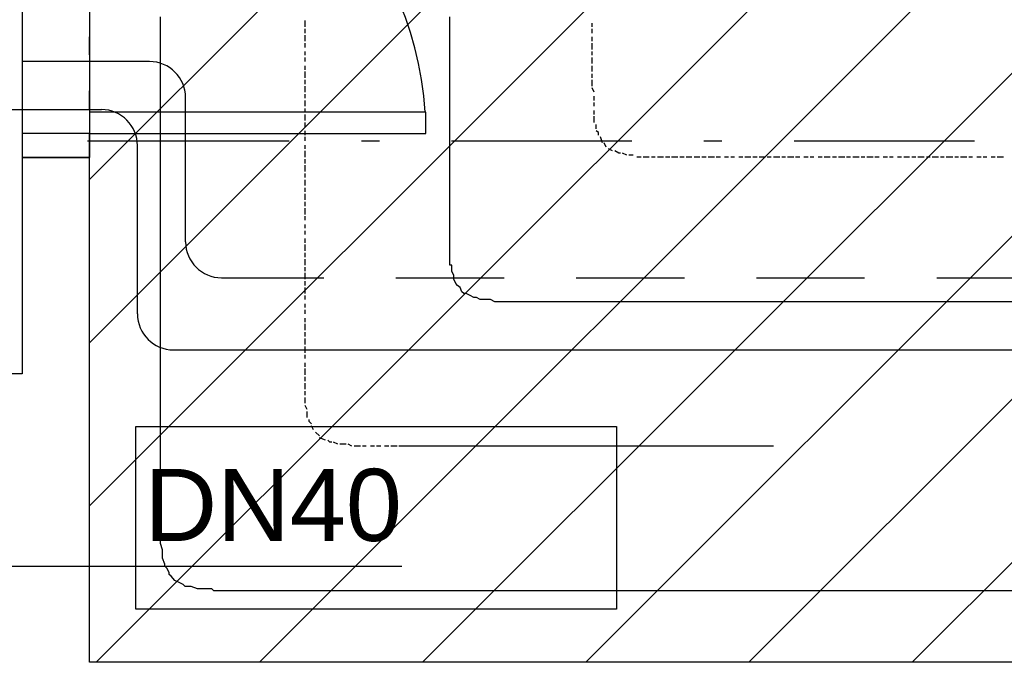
# Model space of a CAD drawing. Extents: x 997 to 109698, y 921 to 94021.
# Tile 16 of 256: x 16653 to 18701, y 3821 to 5158. Entities that reach past the tile are written whole.
import ezdxf
from ezdxf.enums import TextEntityAlignment as Align

# ---------------------------------------------------------------- set-up
doc = ezdxf.new("R2010")
doc.units = 0
doc.header["$MEASUREMENT"] = 0
for name, color, linetype in [('12', 7, 'CONTINUOUS'), ('28', 7, 'CONTINUOUS'), ('39', 7, 'CONTINUOUS'), ('40', 7, 'CONTINUOUS'), ('63', 15, 'CONTINUOUS')]:
    doc.layers.add(name, color=color, linetype=linetype)
doc.styles.get("Standard").update_dxf_attribs({"font": 'Arial.ttf', "height": 0.2})

msp = doc.modelspace()

# ---------------------------------------------------------------- linework, layer by layer
at = {"layer": '12', "color": 1}
for p, q in [((16945.601607, 5155.953237), (16945.601607, 5163.953237)), ((17547.601607, 5155.953237), (17547.601607, 5163.953237)), ((16945.601607, 5146.953237), (16945.601607, 5155.953237)), ((16945.601607, 5133.953237), (16945.601607, 5146.953237)), ((17547.601607, 5146.953237), (17547.601607, 5155.953237)), ((17547.601607, 5133.953237), (17547.601607, 5146.953237)), ((16945.601607, 5125.953237), (16945.601607, 5133.953237)), ((16945.601607, 5116.953237), (16945.601607, 5125.953237)), ((17547.601607, 5125.953237), (17547.601607, 5133.953237)), ((17547.601607, 5116.953237), (17547.601607, 5125.953237)), ((16945.601607, 5104.953237), (16945.601607, 5116.953237)), ((16945.601607, 5095.953237), (16945.601607, 5104.953237)), ((17547.601607, 5104.953237), (17547.601607, 5116.953237)), ((17547.601607, 5095.953237), (17547.601607, 5104.953237)), ((16945.601607, 5087.953237), (16945.601607, 5095.953237)), ((16945.601607, 5074.953237), (16945.601607, 5087.953237)), ((17547.601607, 5087.953237), (17547.601607, 5095.953237)), ((17547.601607, 5074.953237), (17547.601607, 5087.953237)), ((16945.601607, 5066.953237), (16945.601607, 5074.953237)), ((16945.601607, 5053.953237), (16945.601607, 5066.953237)), ((17547.601607, 5066.953237), (17547.601607, 5074.953237)), ((17547.601607, 5053.953237), (17547.601607, 5066.953237)), ((16945.601607, 5044.953237), (16945.601607, 5053.953237)), ((16945.601607, 5036.953237), (16945.601607, 5044.953237)), ((17547.601607, 5044.953237), (17547.601607, 5053.953237)), ((17547.601607, 5036.953237), (17547.601607, 5044.953237)), ((16945.601607, 5023.953237), (16945.601607, 5036.953237)), ((16945.601607, 5015.953237), (16945.601607, 5023.953237)), ((17547.601607, 5023.953237), (17547.601607, 5036.953237)), ((17547.601607, 5015.953237), (17547.601607, 5023.953237)), ((16945.601607, 5006.953237), (16945.601607, 5015.953237)), ((16945.601607, 4994.953237), (16945.601607, 5006.953237)), ((17547.601607, 5006.953237), (17547.601607, 5015.953237)), ((17547.601607, 4994.953237), (17547.601607, 5006.953237)), ((16945.601607, 4985.953237), (16945.601607, 4994.953237)), ((16945.601607, 4977.953237), (16945.601607, 4985.953237)), ((16945.601607, 4964.953237), (16945.601607, 4977.953237)), ((17547.601607, 4985.953237), (17547.601607, 4994.953237)), ((17547.601607, 4977.953237), (17547.601607, 4985.953237)), ((17547.601607, 4964.953237), (17547.601607, 4977.953237)), ((16945.601607, 4956.953237), (16945.601607, 4964.953237)), ((16945.601607, 4943.953237), (16945.601607, 4956.953237)), ((17547.601607, 4956.953237), (17547.601607, 4964.953237)), ((17547.601607, 4943.953237), (17547.601607, 4956.953237)), ((16945.601607, 4934.953237), (16945.601607, 4943.953237)), ((17547.601607, 4934.953237), (17547.601607, 4943.953237)), ((16945.601607, 4926.953237), (16945.601607, 4934.953237)), ((16945.601607, 4913.953237), (16945.601607, 4926.953237)), ((17547.601607, 4926.953237), (17547.601607, 4934.953237)), ((17547.601607, 4913.953237), (17547.601607, 4926.953237)), ((16945.601607, 4905.953237), (16945.601607, 4913.953237)), ((16945.601607, 4896.953237), (16945.601607, 4905.953237)), ((16945.601607, 4884.953237), (16945.601607, 4896.953237)), ((17547.601607, 4905.953237), (17547.601607, 4913.953237)), ((17547.601607, 4896.953237), (17547.601607, 4905.953237)), ((17547.601607, 4884.953237), (17547.601607, 4896.953237)), ((16945.601607, 4875.953237), (16945.601607, 4884.953237)), ((16945.601607, 4867.953237), (16945.601607, 4875.953237)), ((17547.601607, 4875.953237), (17547.601607, 4884.953237)), ((17547.601607, 4867.953237), (17547.601607, 4875.953237)), ((16945.601607, 4854.953237), (16945.601607, 4867.953237)), ((16945.601607, 4845.953237), (16945.601607, 4854.953237)), ((17547.601607, 4854.953237), (17547.601607, 4867.953237)), ((17547.601607, 4845.953237), (17547.601607, 4854.953237)), ((16945.601607, 4833.953237), (16945.601607, 4845.953237)), ((16945.601607, 4824.953237), (16945.601607, 4833.953237)), ((17547.601607, 4833.953237), (17547.601607, 4845.953237)), ((17547.601607, 4824.953237), (17547.601607, 4833.953237)), ((16945.601607, 4816.953237), (16945.601607, 4824.953237)), ((16945.601607, 4803.953237), (16945.601607, 4816.953237)), ((17547.601607, 4816.953237), (17547.601607, 4824.953237)), ((17547.601607, 4803.953237), (17547.601607, 4816.953237)), ((16945.601607, 4795.953237), (16945.601607, 4803.953237)), ((16945.601607, 4786.953237), (16945.601607, 4795.953237)), ((17547.601607, 4795.953237), (17547.601607, 4803.953237)), ((17547.601607, 4786.953237), (17547.601607, 4795.953237)), ((16945.601607, 4773.953237), (16945.601607, 4786.953237)), ((16945.601607, 4765.953237), (16945.601607, 4773.953237)), ((17547.601607, 4773.953237), (17547.601607, 4786.953237)), ((17547.601607, 4769.953237), (17547.601607, 4773.953237)), ((16945.601607, 4757.953237), (16945.601607, 4765.953237)), ((16945.601607, 4744.953237), (16945.601607, 4757.953237)), ((17547.601607, 4765.953237), (17547.601607, 4769.953237)), ((17547.601607, 4757.953237), (17547.601607, 4765.953237)), ((17547.601607, 4744.953237), (17547.601607, 4757.953237)), ((16945.601607, 4735.953237), (16945.601607, 4744.953237)), ((16945.601607, 4723.953237), (16945.601607, 4735.953237)), ((17547.601607, 4735.953237), (17547.601607, 4744.953237)), ((17547.601607, 4723.953237), (17547.601607, 4735.953237)), ((16945.601607, 4714.953237), (16945.601607, 4723.953237)), ((16945.601607, 4706.953237), (16945.601607, 4714.953237)), ((17547.601607, 4714.953237), (17547.601607, 4723.953237)), ((17547.601607, 4706.953237), (17547.601607, 4714.953237)), ((16945.601607, 4693.953237), (16945.601607, 4706.953237)), ((16945.601607, 4685.953237), (16945.601607, 4693.953237)), ((17547.601607, 4693.953237), (17547.601607, 4706.953237)), ((17547.601607, 4685.953237), (17547.601607, 4693.953237)), ((16945.601607, 4676.953237), (16945.601607, 4685.953237)), ((16945.601607, 4663.953237), (16945.601607, 4676.953237)), ((17547.601607, 4676.953237), (17547.601607, 4685.953237)), ((17547.601607, 4663.953237), (17547.601607, 4676.953237)), ((16945.601607, 4655.953237), (16945.601607, 4663.953237)), ((16945.601607, 4646.953237), (16945.601607, 4655.953237)), ((17547.601607, 4655.953237), (17547.601607, 4663.953237)), ((16945.601607, 4634.953237), (16945.601607, 4646.953237)), ((16945.601607, 4625.953237), (16945.601607, 4634.953237)), ((17551.601607, 4634.953237), (17551.601607, 4646.953237)), ((17555.601607, 4625.953237), (17551.601607, 4634.953237)), ((16945.601607, 4613.953237), (16945.601607, 4625.953237)), ((16945.601607, 4604.953237), (16945.601607, 4613.953237)), ((17555.601607, 4617.953237), (17555.601607, 4625.953237)), ((17559.601607, 4608.953237), (17555.601607, 4617.953237)), ((16945.601607, 4596.953237), (16945.601607, 4604.953237)), ((16945.601607, 4583.953237), (16945.601607, 4596.953237)), ((17572.601607, 4591.953237), (17568.601607, 4600.953237)), ((17589.601607, 4583.953237), (17581.601607, 4587.953237)), ((16945.601607, 4575.953237), (16945.601607, 4583.953237)), ((16945.601607, 4566.953237), (16945.601607, 4575.953237)), ((16945.601607, 4553.953237), (16945.601607, 4566.953237)), ((17610.601607, 4575.953237), (17602.601607, 4579.953237)), ((17619.601607, 4575.953237), (17610.601607, 4575.953237)), ((17631.601607, 4575.953237), (17619.601607, 4575.953237)), ((17640.601607, 4570.953237), (17631.601607, 4575.953237)), ((17648.601607, 4570.953237), (17640.601607, 4570.953237)), ((17661.601607, 4570.953237), (17648.601607, 4570.953237)), ((17670.601607, 4570.953237), (17661.601607, 4570.953237)), ((17678.601607, 4570.953237), (17670.601607, 4570.953237)), ((17691.601607, 4570.953237), (17678.601607, 4570.953237)), ((17699.601607, 4570.953237), (17691.601607, 4570.953237)), ((17707.601607, 4570.953237), (17699.601607, 4570.953237)), ((17720.601607, 4570.953237), (17707.601607, 4570.953237)), ((17729.601607, 4570.953237), (17720.601607, 4570.953237)), ((17741.601607, 4570.953237), (17729.601607, 4570.953237)), ((17746.601607, 4570.953237), (17741.601607, 4570.953237)), ((18744.601607, 4570.953237), (17746.601607, 4570.953237)), ((16945.601607, 4545.953237), (16945.601607, 4553.953237)), ((16945.601607, 4536.953237), (16945.601607, 4545.953237)), ((16945.601607, 4524.953237), (16945.601607, 4536.953237)), ((16945.601607, 4515.953237), (16945.601607, 4524.953237)), ((16945.601607, 4507.953237), (16945.601607, 4515.953237)), ((16945.601607, 4494.953237), (16945.601607, 4507.953237)), ((16945.601607, 4486.953237), (16945.601607, 4494.953237)), ((16945.601607, 4473.953237), (16945.601607, 4486.953237)), ((16945.601607, 4464.953237), (16945.601607, 4473.953237)), ((16945.601607, 4456.953237), (16945.601607, 4464.953237)), ((16945.601607, 4443.953237), (16945.601607, 4456.953237)), ((16945.601607, 4435.953237), (16945.601607, 4443.953237)), ((16945.601607, 4426.953237), (16945.601607, 4435.953237)), ((16945.601607, 4414.953237), (16945.601607, 4426.953237)), ((16945.601607, 4405.953237), (16945.601607, 4414.953237)), ((16945.601607, 4397.953237), (16945.601607, 4405.953237)), ((16945.601607, 4384.953237), (16945.601607, 4397.953237)), ((16945.601607, 4376.953237), (16945.601607, 4384.953237)), ((16945.601607, 4363.953237), (16945.601607, 4376.953237)), ((16945.601607, 4354.953237), (16945.601607, 4363.953237)), ((16945.601607, 4346.953237), (16945.601607, 4354.953237)), ((16945.601607, 4333.953237), (16945.601607, 4346.953237)), ((16945.601607, 4325.953237), (16945.601607, 4333.953237)), ((16945.601607, 4316.953237), (16945.601607, 4325.953237)), ((16945.601607, 4304.953237), (16945.601607, 4316.953237)), ((16945.601607, 4295.953237), (16945.601607, 4304.953237)), ((16945.601607, 4287.953237), (16945.601607, 4295.953237)), ((16945.601607, 4274.953237), (16945.601607, 4287.953237)), ((16945.601607, 4266.953237), (16945.601607, 4274.953237)), ((16945.601607, 4253.953237), (16945.601607, 4266.953237)), ((16945.601607, 4244.953237), (16945.601607, 4253.953237)), ((16945.601607, 4236.953237), (16945.601607, 4244.953237)), ((16945.601607, 4223.953237), (16945.601607, 4236.953237)), ((16945.601607, 4215.953237), (16945.601607, 4223.953237)), ((16945.601607, 4206.953237), (16945.601607, 4215.953237)), ((16945.601607, 4194.953237), (16945.601607, 4206.953237)), ((16945.601607, 4185.953237), (16945.601607, 4194.953237)), ((16945.601607, 4177.953237), (16945.601607, 4185.953237)), ((16945.601607, 4168.953237), (16945.601607, 4177.953237)), ((16945.601607, 4164.953237), (16945.601607, 4168.953237)), ((16945.601607, 4155.953237), (16945.601607, 4164.953237)), ((16945.601607, 4143.953237), (16945.601607, 4155.953237)), ((16945.601607, 4134.953237), (16945.601607, 4143.953237)), ((16945.601607, 4126.953237), (16945.601607, 4134.953237)), ((16945.601607, 4113.953237), (16945.601607, 4126.953237)), ((16945.601607, 4105.953237), (16945.601607, 4113.953237)), ((16945.601607, 4096.953237), (16945.601607, 4105.953237)), ((16945.601607, 4083.953237), (16945.601607, 4096.953237)), ((16945.601607, 4075.953237), (16945.601607, 4083.953237)), ((16945.601607, 4067.953237), (16945.601607, 4075.953237)), ((16949.601607, 4054.953237), (16945.601607, 4067.953237)), ((16949.601607, 4045.953237), (16949.601607, 4054.953237)), ((16949.601607, 4037.953237), (16949.601607, 4045.953237)), ((16954.601607, 4024.953237), (16949.601607, 4037.953237)), ((16963.601607, 4007.953237), (16958.601607, 4016.953237)), ((16975.601607, 3990.953237), (16967.601607, 3999.953237)), ((16984.601607, 3986.953237), (16975.601607, 3990.953237)), ((16992.601607, 3982.953237), (16984.601607, 3986.953237)), ((17009.601607, 3978.953237), (17000.601607, 3978.953237)), ((17022.601607, 3973.953237), (17009.601607, 3978.953237)), ((17030.601607, 3973.953237), (17022.601607, 3973.953237)), ((17039.601607, 3973.953237), (17030.601607, 3973.953237)), ((17052.601607, 3973.953237), (17039.601607, 3973.953237)), ((17068.601607, 3969.953237), (17060.601607, 3969.953237)), ((17081.601607, 3969.953237), (17068.601607, 3969.953237)), ((17089.601607, 3969.953237), (17081.601607, 3969.953237)), ((17098.601607, 3969.953237), (17089.601607, 3969.953237)), ((17111.601607, 3969.953237), (17098.601607, 3969.953237)), ((17119.601607, 3969.953237), (17111.601607, 3969.953237)), ((17128.601607, 3969.953237), (17119.601607, 3969.953237)), ((17140.601607, 3969.953237), (17128.601607, 3969.953237)), ((17144.601607, 3969.953237), (17140.601607, 3969.953237)), ((17720.601607, 3969.953237), (17144.601607, 3969.953237)), ((18719.601607, 3969.953237), (17720.601607, 3969.953237))]:
    msp.add_line(p, q, dxfattribs=at)
at = {"layer": '12', "color": 5}
for p, q in [((17246.601607, 5142.953237), (17246.601607, 5155.953237)), ((17843.601607, 5142.953237), (17843.601607, 5150.953237)), ((17246.601607, 5129.953237), (17246.601607, 5138.953237)), ((17246.601607, 5112.953237), (17246.601607, 5125.953237)), ((17843.601607, 5129.953237), (17843.601607, 5138.953237)), ((17843.601607, 5112.953237), (17843.601607, 5121.953237)), ((17246.601607, 5099.953237), (17246.601607, 5108.953237)), ((17843.601607, 5095.953237), (17843.601607, 5108.953237)), ((17246.601607, 5083.953237), (17246.601607, 5091.953237)), ((17246.601607, 5070.953237), (17246.601607, 5078.953237)), ((17843.601607, 5083.953237), (17843.601607, 5091.953237)), ((17843.601607, 5070.953237), (17843.601607, 5078.953237)), ((17246.601607, 5053.953237), (17246.601607, 5061.953237)), ((17843.601607, 5066.953237), (17843.601607, 5070.953237)), ((17843.601607, 5049.953237), (17843.601607, 5061.953237)), ((17246.601607, 5036.953237), (17246.601607, 5049.953237)), ((17843.601607, 5036.953237), (17843.601607, 5044.953237)), ((17246.601607, 5023.953237), (17246.601607, 5032.953237)), ((17246.601607, 5006.953237), (17246.601607, 5019.953237)), ((17843.601607, 5019.953237), (17843.601607, 5032.953237)), ((17246.601607, 4994.953237), (17246.601607, 5002.953237)), ((17847.601607, 5006.953237), (17843.601607, 5015.953237)), ((17847.601607, 4989.953237), (17847.601607, 4998.953237)), ((17246.601607, 4977.953237), (17246.601607, 4989.953237)), ((17847.601607, 4977.953237), (17847.601607, 4985.953237)), ((17246.601607, 4964.953237), (17246.601607, 4972.953237)), ((17246.601607, 4947.953237), (17246.601607, 4960.953237)), ((17847.601607, 4960.953237), (17847.601607, 4968.953237)), ((17847.601607, 4943.953237), (17847.601607, 4956.953237)), ((17246.601607, 4934.953237), (17246.601607, 4943.953237)), ((17851.601607, 4930.953237), (17851.601607, 4939.953237)), ((17246.601607, 4917.953237), (17246.601607, 4926.953237)), ((17246.601607, 4905.953237), (17246.601607, 4913.953237)), ((17246.601607, 4888.953237), (17246.601607, 4896.953237)), ((17864.601607, 4901.953237), (17860.601607, 4913.953237)), ((17872.601607, 4892.953237), (17868.601607, 4901.953237)), ((17246.601607, 4871.953237), (17246.601607, 4884.953237)), ((17885.601607, 4884.953237), (17877.601607, 4888.953237)), ((17915.601607, 4875.953237), (17906.601607, 4879.953237)), ((17928.601607, 4875.953237), (17919.601607, 4875.953237)), ((17246.601607, 4858.953237), (17246.601607, 4867.953237)), ((17246.601607, 4841.953237), (17246.601607, 4854.953237)), ((17945.601607, 4871.953237), (17936.601607, 4871.953237)), ((17961.601607, 4871.953237), (17949.601607, 4871.953237)), ((17974.601607, 4871.953237), (17966.601607, 4871.953237)), ((17991.601607, 4871.953237), (17979.601607, 4871.953237)), ((18004.601607, 4871.953237), (17995.601607, 4871.953237)), ((18021.601607, 4871.953237), (18008.601607, 4871.953237)), ((18034.601607, 4871.953237), (18025.601607, 4871.953237)), ((18046.601607, 4871.953237), (18038.601607, 4871.953237)), ((18050.601607, 4871.953237), (18046.601607, 4871.953237)), ((18067.601607, 4871.953237), (18055.601607, 4871.953237)), ((18080.601607, 4871.953237), (18071.601607, 4871.953237)), ((18097.601607, 4871.953237), (18084.601607, 4871.953237)), ((18110.601607, 4871.953237), (18101.601607, 4871.953237)), ((18126.601607, 4871.953237), (18118.601607, 4871.953237)), ((18139.601607, 4871.953237), (18131.601607, 4871.953237)), ((18156.601607, 4871.953237), (18148.601607, 4871.953237)), ((18173.601607, 4871.953237), (18160.601607, 4871.953237)), ((18186.601607, 4871.953237), (18177.601607, 4871.953237)), ((18203.601607, 4871.953237), (18190.601607, 4871.953237)), ((18215.601607, 4871.953237), (18207.601607, 4871.953237)), ((18233.601607, 4871.953237), (18220.601607, 4871.953237)), ((18245.601607, 4871.953237), (18237.601607, 4871.953237)), ((18262.601607, 4871.953237), (18249.601607, 4871.953237)), ((18275.601607, 4871.953237), (18266.601607, 4871.953237)), ((18292.601607, 4871.953237), (18283.601607, 4871.953237)), ((18304.601607, 4871.953237), (18296.601607, 4871.953237)), ((18321.601607, 4871.953237), (18313.601607, 4871.953237)), ((18338.601607, 4871.953237), (18325.601607, 4871.953237)), ((18351.601607, 4871.953237), (18343.601607, 4871.953237)), ((18368.601607, 4871.953237), (18355.601607, 4871.953237)), ((18380.601607, 4871.953237), (18372.601607, 4871.953237)), ((18398.601607, 4871.953237), (18385.601607, 4871.953237)), ((18410.601607, 4871.953237), (18402.601607, 4871.953237)), ((18427.601607, 4871.953237), (18414.601607, 4871.953237)), ((18440.601607, 4871.953237), (18431.601607, 4871.953237)), ((18457.601607, 4871.953237), (18448.601607, 4871.953237)), ((18469.601607, 4871.953237), (18461.601607, 4871.953237)), ((18486.601607, 4871.953237), (18478.601607, 4871.953237)), ((18503.601607, 4871.953237), (18491.601607, 4871.953237)), ((18516.601607, 4871.953237), (18508.601607, 4871.953237)), ((18533.601607, 4871.953237), (18520.601607, 4871.953237)), ((18546.601607, 4871.953237), (18538.601607, 4871.953237)), ((18563.601607, 4871.953237), (18550.601607, 4871.953237)), ((18575.601607, 4871.953237), (18567.601607, 4871.953237)), ((18593.601607, 4871.953237), (18579.601607, 4871.953237)), ((18605.601607, 4871.953237), (18597.601607, 4871.953237)), ((18622.601607, 4871.953237), (18609.601607, 4871.953237)), ((18634.601607, 4871.953237), (18626.601607, 4871.953237)), ((18652.601607, 4871.953237), (18643.601607, 4871.953237)), ((18664.601607, 4871.953237), (18656.601607, 4871.953237)), ((18681.601607, 4871.953237), (18673.601607, 4871.953237)), ((18698.601607, 4871.953237), (18685.601607, 4871.953237)), ((17246.601607, 4829.953237), (17246.601607, 4837.953237)), ((17246.601607, 4812.953237), (17246.601607, 4824.953237)), ((17246.601607, 4799.953237), (17246.601607, 4807.953237)), ((17246.601607, 4782.953237), (17246.601607, 4795.953237)), ((17246.601607, 4769.953237), (17246.601607, 4778.953237)), ((17246.601607, 4752.953237), (17246.601607, 4765.953237)), ((17246.601607, 4740.953237), (17246.601607, 4748.953237)), ((17246.601607, 4723.953237), (17246.601607, 4731.953237)), ((17246.601607, 4710.953237), (17246.601607, 4718.953237)), ((17246.601607, 4693.953237), (17246.601607, 4702.953237)), ((17246.601607, 4676.953237), (17246.601607, 4689.953237)), ((17246.601607, 4663.953237), (17246.601607, 4672.953237)), ((17246.601607, 4646.953237), (17246.601607, 4659.953237)), ((17246.601607, 4634.953237), (17246.601607, 4642.953237)), ((17246.601607, 4617.953237), (17246.601607, 4630.953237)), ((17246.601607, 4604.953237), (17246.601607, 4613.953237)), ((17246.601607, 4587.953237), (17246.601607, 4600.953237)), ((17246.601607, 4575.953237), (17246.601607, 4583.953237)), ((17246.601607, 4558.953237), (17246.601607, 4566.953237)), ((17246.601607, 4545.953237), (17246.601607, 4553.953237)), ((17246.601607, 4528.953237), (17246.601607, 4536.953237)), ((17246.601607, 4511.953237), (17246.601607, 4524.953237)), ((17246.601607, 4498.953237), (17246.601607, 4507.953237)), ((17246.601607, 4481.953237), (17246.601607, 4494.953237)), ((17246.601607, 4469.953237), (17246.601607, 4477.953237)), ((17246.601607, 4464.953237), (17246.601607, 4469.953237)), ((17246.601607, 4452.953237), (17246.601607, 4460.953237)), ((17246.601607, 4435.953237), (17246.601607, 4443.953237)), ((17246.601607, 4418.953237), (17246.601607, 4431.953237)), ((17246.601607, 4405.953237), (17246.601607, 4414.953237)), ((17246.601607, 4388.953237), (17246.601607, 4401.953237)), ((17246.601607, 4376.953237), (17246.601607, 4384.953237)), ((17246.601607, 4359.953237), (17246.601607, 4371.953237)), ((17250.601607, 4346.953237), (17246.601607, 4354.953237)), ((17250.601607, 4329.953237), (17250.601607, 4342.953237)), ((17263.601607, 4304.953237), (17259.601607, 4312.953237)), ((17276.601607, 4291.953237), (17267.601607, 4299.953237)), ((17288.601607, 4282.953237), (17276.601607, 4287.953237)), ((17314.601607, 4274.953237), (17305.601607, 4278.953237)), ((17331.601607, 4274.953237), (17318.601607, 4274.953237)), ((17343.601607, 4270.953237), (17335.601607, 4274.953237)), ((17361.601607, 4270.953237), (17348.601607, 4270.953237)), ((17373.601607, 4270.953237), (17365.601607, 4270.953237)), ((17390.601607, 4270.953237), (17382.601607, 4270.953237)), ((17403.601607, 4270.953237), (17394.601607, 4270.953237)), ((17420.601607, 4270.953237), (17411.601607, 4270.953237)), ((17437.601607, 4270.953237), (17424.601607, 4270.953237)), ((17445.601607, 4270.953237), (17441.601607, 4270.953237)), ((18220.601607, 4270.953237), (17445.601607, 4270.953237))]:
    msp.add_line(p, q, dxfattribs=at)
at = {"layer": '12', "color": 24}
for p, q in [((16922.636205, 5070.953237), (16660.136205, 5070.953237)), ((16997.636205, 4695.953237), (16997.636205, 4995.953237)), ((14272.636198, 4970.953237), (16822.636205, 4970.953237)), ((16897.636205, 4545.953237), (16897.636205, 4895.953237)), ((17072.636205, 4620.953237), (17285.136205, 4620.953237)), ((17435.136205, 4620.953237), (17660.136205, 4620.953237)), ((17810.136205, 4620.953237), (18035.136205, 4620.953237)), ((18185.136205, 4620.953237), (18410.136205, 4620.953237)), ((18560.136205, 4620.953237), (18785.136205, 4620.953237)), ((16972.636205, 4470.953237), (35172.636205, 4470.953237))]:
    msp.add_line(p, q, dxfattribs=at)
at = {"layer": '12', "color": 5}
for points in [[(17856.601607, 4917.953237), (17856.601607, 4922.953237), (17851.601607, 4926.953237)], [(17902.601607, 4879.953237), (17898.601607, 4879.953237), (17890.601607, 4884.953237)], [(17259.601607, 4316.953237), (17254.601607, 4321.953237), (17254.601607, 4325.953237)], [(17301.601607, 4278.953237), (17297.601607, 4278.953237), (17293.601607, 4282.953237)]]:
    msp.add_lwpolyline(points, dxfattribs=at)
at = {"layer": '12', "color": 1}
for points in [[(17551.601607, 4646.953237), (17547.601607, 4646.953237), (17547.601607, 4655.953237)], [(17568.601607, 4600.953237), (17563.601607, 4604.953237), (17559.601607, 4608.953237)], [(17581.601607, 4587.953237), (17576.601607, 4587.953237), (17572.601607, 4591.953237)], [(17602.601607, 4579.953237), (17597.601607, 4579.953237), (17589.601607, 4583.953237)], [(16958.601607, 4016.953237), (16954.601607, 4020.953237), (16954.601607, 4024.953237)], [(16967.601607, 3999.953237), (16963.601607, 4003.953237), (16963.601607, 4007.953237)], [(17000.601607, 3978.953237), (16996.601607, 3978.953237), (16992.601607, 3982.953237)], [(17060.601607, 3969.953237), (17056.601607, 3969.953237), (17052.601607, 3973.953237)]]:
    msp.add_lwpolyline(points, dxfattribs=at)
at = {"layer": '12', "color": 24}
for centre, start, end in [((16922.636205, 4995.953237), 0, 90), ((16822.636205, 4895.953237), 0, 90), ((17072.636205, 4695.953237), 180, 270), ((16972.636205, 4545.953237), 180, 270)]:
    msp.add_arc(centre, 75, start, end, dxfattribs=at)
at = {"layer": '28', "color": 2}
for p, q in [((16797.746869, 4825.150454), (29497.636205, 17525.039791)), ((16797.746869, 4485.739199), (29497.636205, 17185.628536)), ((16797.746869, 4146.327944), (29497.636205, 16846.217281)), ((16811.783417, 3820.953237), (29497.636205, 16506.806026)), ((17151.194672, 3820.953237), (29497.636205, 16167.394771)), ((17490.605927, 3820.953237), (29497.636205, 15827.983516)), ((17830.017182, 3820.953237), (29497.636205, 15488.572261)), ((18169.428437, 3820.953237), (29497.636205, 15149.161006)), ((18508.839692, 3820.953237), (29497.636205, 14809.749751))]:
    msp.add_line(p, q, dxfattribs=at)
at = {"layer": '28', "color": 4}
for p, q in [((16793.601607, 4905.953237), (17213.351607, 4905.953237)), ((17550.851607, 4905.953237), (17925.851607, 4905.953237)), ((18263.351607, 4905.953237), (18638.351607, 4905.953237))]:
    msp.add_line(p, q, dxfattribs=at)
at = {"layer": '28', "color": 4, "linetype": 'Continuous'}
for p, q in [((17363.351607, 4905.953237), (17400.851607, 4905.953237)), ((18075.851607, 4905.953237), (18113.351607, 4905.953237))]:
    msp.add_line(p, q, dxfattribs=at)
at = {"layer": '39', "color": 141, "linetype": 'Continuous'}
for p, q in [((16894.123532, 4311.853713), (17894.123532, 4311.853713)), ((16894.123532, 3931.853712), (16894.123532, 4311.853713)), ((17894.123532, 4311.853713), (17894.123532, 3931.853712)), ((17894.123532, 3931.853712), (16894.123532, 3931.853712))]:
    msp.add_line(p, q, dxfattribs=at)
at = {"layer": '40', "color": 8, "linetype": 'Continuous'}
for p, q in [((16657.746869, 6370.953237), (16657.746869, 4870.953237)), ((16797.746869, 6370.953237), (16797.746869, 4870.953237)), ((16797.746869, 5084.704237), (16797.746869, 5122.204237)), ((16797.746869, 4972.204237), (16797.746869, 5009.704237)), ((16797.746869, 4965.403237), (16797.746869, 4920.953237)), ((17497.746869, 4965.403237), (16797.746869, 4965.403237)), ((17497.746869, 4920.953237), (17497.746869, 4965.403237)), ((16657.746869, 4920.953237), (16657.746869, 4870.953237)), ((16797.746869, 4920.953237), (16657.746869, 4920.953237)), ((16797.746869, 4920.953237), (17497.746869, 4920.953237)), ((16797.746869, 4870.953237), (16797.746869, 4920.953237)), ((16797.746869, 4503.454237), (16797.746869, 4878.454237)), ((16657.746869, 4870.953237), (16797.746869, 4870.953237)), ((16657.746869, 4870.953237), (16657.746869, 4420.953237)), ((16797.746869, 4870.953237), (16657.746869, 4870.953237)), ((16797.746869, 4420.953237), (16797.746869, 4870.953237)), ((16657.746869, 4420.953237), (16397.746869, 4420.953237)), ((16797.746869, 3820.953237), (16797.746869, 4420.953237)), ((16797.746869, 4372.204237), (16797.746869, 4409.704237)), ((16797.746869, 4259.704237), (16797.746869, 4297.204237)), ((16797.746869, 3820.953237), (16797.746869, 4165.954237)), ((21697.636205, 3820.953237), (16797.746869, 3820.953237))]:
    msp.add_line(p, q, dxfattribs=at)
msp.add_arc((16797.746869, 4920.953237), 700, 3.633404, 90, dxfattribs=at)
at = {"layer": '63', "color": 74, "linetype": 'Continuous'}
msp.add_line((16172.636205, 4020.953237), (17447.636205, 4020.953237), dxfattribs=at)

# ---------------------------------------------------------------- texts
at = {"layer": '63', "color": 74}
msp.add_text('DN40', height=150, dxfattribs=at).set_placement((17447.636205, 4073.453237), align=Align.RIGHT)

doc.saveas('drawing.dxf')
